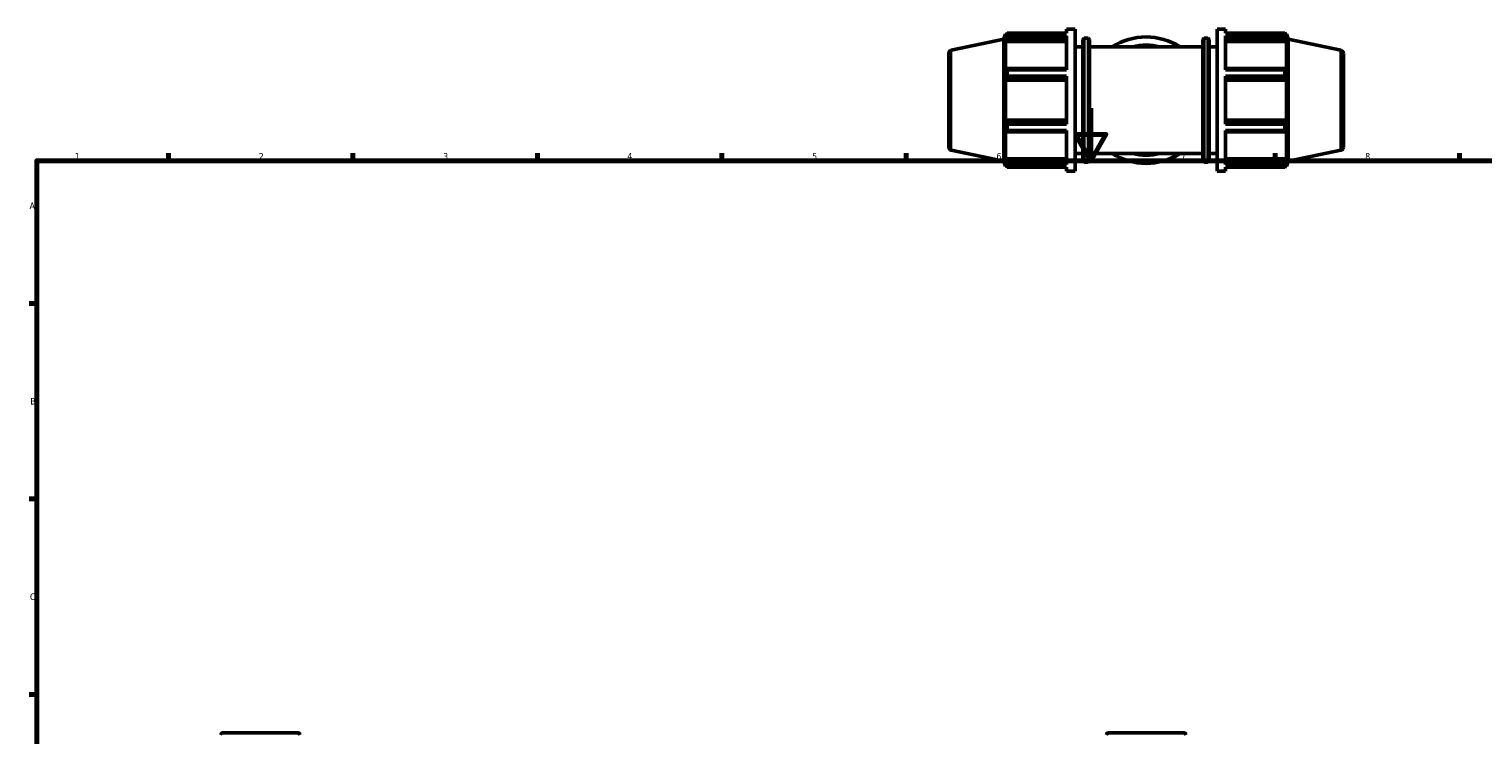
# Model space of a CAD drawing. Header units: millimetres. Extents: x 0 to 981, y 0 to 938.
# Tile 3 of 6: x 17 to 570, y 356 to 624. Entities that reach past the tile are written whole.
import ezdxf

# ---------------------------------------------------------------- set-up
doc = ezdxf.new("R2010")
doc.units = ezdxf.units.MM
for name, color, linetype, lineweight in [('Border (ISO)', 7, 'Continuous', 70), ('Visible (ISO)', 7, 'Continuous', 50), ('Visible Narrow (ISO)', 7, 'Continuous', 35)]:
    doc.layers.add(name, color=color, linetype=linetype, lineweight=lineweight)
doc.styles.add('Note Text (ISO)', font='tahoma.ttf')

# ---------------------------------------------------------------- blocks, each defined once
blk = doc.blocks.new('Borders Default Border')
at = {"layer": 'Border (ISO)'}
for p, q in [((70.08, 574), (70.08, 576.9)), ((140.17, 574), (140.17, 576.9)), ((210.25, 574), (210.25, 576.9)), ((280.33, 574), (280.33, 576.9)), ((350.42, 574), (350.42, 576.9)), ((490.58, 574), (490.58, 576.9)), ((560.67, 574), (560.67, 576.9)), ((20, 519.75), (17.1, 519.75)), ((20, 445.5), (17.1, 445.5)), ((20, 371.25), (17.1, 371.25))]:
    blk.add_line(p, q, dxfattribs=at)
at = {"layer": 'Border (ISO)', "flags": 128}
for points in [[(420.5, 594), (420.5, 574), (414.73, 584), (426.27, 584), (420.5, 574)], [(20, 20), (20, 574), (821, 574), (821, 20), (20, 20)]]:
    blk.add_lwpolyline(points, dxfattribs=at)
at = {"layer": 'Border (ISO)', "color": 232, "true_color": 0xca0064, "char_height": 2.5, "attachment_point": 7, "style": 'Note Text (ISO)'}
for s, insert in [('1', (34.48, 574.4)), ('2', (104.37, 574.4)), ('3', (174.43, 574.35)), ('4', (244.42, 574.4)), ('5', (314.64, 574.35)), ('6', (384.66, 574.35)), ('7', (454.77, 574.4)), ('8', (524.81, 574.34)), ('A', (17.29, 555.62)), ('B', (17.59, 481.37)), ('C', (17.43, 407.08))]:
    blk.add_mtext(s, dxfattribs=dict(at, insert=insert))

msp = doc.modelspace()

# ---------------------------------------------------------------- linework, layer by layer
at = {"layer": 'Visible (ISO)'}
for p, q in [((367.5213, 615.9428), (387.5312, 620.196)), ((387.5312, 620.196), (388.1474, 622.0923)), ((387.5312, 573.7686), (387.5312, 620.196)), ((388.1474, 622.0923), (388.1474, 620.9302)), ((388.1474, 622.0923), (388.6086, 622.0923)), ((388.4106, 621.7027), (388.1474, 620.9302)), ((388.1474, 619.2552), (388.4106, 619.9736)), ((411.3312, 619.2552), (388.1474, 619.2552)), ((388.1474, 619.2552), (388.1474, 608.5768)), ((388.4106, 619.9736), (411.3312, 619.9736)), ((388.7615, 622.3874), (411.3312, 622.3874)), ((388.7615, 621.411), (388.7615, 622.3874)), ((411.3312, 621.411), (388.7615, 621.411)), ((411.3312, 622.3874), (411.3312, 623.9823)), ((411.3312, 623.9823), (414.5312, 623.9823)), ((411.3312, 608.4818), (411.3312, 621.411)), ((414.5312, 569.9823), (414.5312, 623.9823)), ((417.5312, 573.9923), (417.5312, 619.9723)), ((418.0312, 620.4723), (419.5312, 620.4723)), ((420.0312, 619.9723), (420.0312, 573.9923)), ((463.0312, 573.9923), (463.0312, 619.9723)), ((463.5312, 620.4723), (465.0312, 620.4723)), ((465.5312, 619.9723), (465.5312, 573.9923)), ((468.5312, 569.9823), (468.5312, 623.9823)), ((468.5312, 623.9823), (471.7312, 623.9823)), ((471.7312, 622.3874), (471.7312, 623.9823)), ((471.7312, 622.3874), (494.301, 622.3874)), ((471.7312, 608.4818), (471.7312, 621.411)), ((494.301, 621.411), (471.7312, 621.411)), ((471.7312, 619.9736), (494.6519, 619.9736)), ((471.7312, 619.2552), (494.9151, 619.2552)), ((494.301, 621.411), (494.301, 622.3874)), ((494.4539, 622.0923), (494.9151, 622.0923)), ((494.9151, 620.9302), (494.6519, 621.7027)), ((494.6519, 619.9736), (494.9151, 619.2552)), ((494.9151, 620.9302), (494.9151, 622.0923)), ((495.5312, 620.196), (494.9151, 622.0923)), ((494.9151, 608.5768), (494.9151, 619.2552)), ((495.5312, 573.7686), (495.5312, 620.196)), ((515.5411, 615.9428), (495.5312, 620.196)), ((366.5312, 614.7201), (366.5312, 579.2446)), ((414.5312, 617.2323), (417.5312, 617.2323)), ((420.0312, 617.2323), (463.0312, 617.2323)), ((465.5312, 617.2323), (468.5312, 617.2323)), ((516.5312, 614.7201), (516.5312, 579.2446)), ((388.4106, 608.9508), (388.1474, 608.5768)), ((411.3312, 608.9508), (388.4106, 608.9508)), ((388.7615, 608.4818), (411.3312, 608.4818)), ((388.7615, 606.1247), (388.7615, 608.4818)), ((494.6519, 608.9508), (471.7312, 608.9508)), ((471.7312, 608.4818), (494.301, 608.4818)), ((494.301, 606.1247), (494.301, 608.4818)), ((494.9151, 608.5768), (494.6519, 608.9508)), ((388.1474, 604.533), (388.4106, 604.7766)), ((411.3312, 604.533), (388.1474, 604.533)), ((388.1474, 604.533), (388.1474, 589.4316)), ((388.4106, 604.7766), (411.3312, 604.7766)), ((411.3312, 606.1247), (388.7615, 606.1247)), ((411.3312, 587.84), (411.3312, 606.1247)), ((471.7312, 587.84), (471.7312, 606.1247)), ((494.301, 606.1247), (471.7312, 606.1247)), ((471.7312, 604.7766), (494.6519, 604.7766)), ((471.7312, 604.533), (494.9151, 604.533)), ((494.6519, 604.7766), (494.9151, 604.533)), ((494.9151, 589.4316), (494.9151, 604.533)), ((411.3312, 589.4316), (388.1474, 589.4316)), ((388.4106, 589.188), (388.1474, 589.4316)), ((411.3312, 589.188), (388.4106, 589.188)), ((388.7615, 587.84), (411.3312, 587.84)), ((388.7615, 585.4829), (388.7615, 587.84)), ((471.7312, 589.4316), (494.9151, 589.4316)), ((494.6519, 589.188), (471.7312, 589.188)), ((471.7312, 587.84), (494.301, 587.84)), ((494.301, 585.4829), (494.301, 587.84)), ((494.9151, 589.4316), (494.6519, 589.188)), ((388.1474, 585.3878), (388.4106, 585.0138)), ((388.1474, 585.3878), (388.1474, 574.7095)), ((388.4106, 585.0138), (411.3312, 585.0138)), ((411.3312, 585.4829), (388.7615, 585.4829)), ((411.3312, 572.5536), (411.3312, 585.4829)), ((471.7312, 572.5536), (471.7312, 585.4829)), ((494.301, 585.4829), (471.7312, 585.4829)), ((471.7312, 585.0138), (494.6519, 585.0138)), ((494.6519, 585.0138), (494.9151, 585.3878)), ((494.9151, 574.7095), (494.9151, 585.3878)), ((367.5213, 578.0219), (387.5312, 573.7686)), ((411.3312, 574.7095), (388.1474, 574.7095)), ((388.4106, 573.991), (388.1474, 574.7095)), ((414.5312, 576.7323), (417.5312, 576.7323)), ((420.0312, 576.7323), (463.0312, 576.7323)), ((465.5312, 576.7323), (468.5312, 576.7323)), ((471.7312, 574.7095), (494.9151, 574.7095)), ((494.9151, 574.7095), (494.6519, 573.991)), ((515.5411, 578.0219), (495.5312, 573.7686)), ((387.5312, 573.7686), (388.1474, 571.8723)), ((388.1474, 573.0345), (388.4106, 572.262)), ((388.1474, 573.0345), (388.1474, 571.8723)), ((388.1474, 571.8723), (388.6086, 571.8723)), ((411.3312, 573.991), (388.4106, 573.991)), ((388.7615, 572.5536), (411.3312, 572.5536)), ((388.7615, 571.5773), (388.7615, 572.5536)), ((411.3312, 571.5773), (388.7615, 571.5773)), ((411.3312, 569.9823), (411.3312, 571.5773)), ((411.3312, 569.9823), (414.5312, 569.9823)), ((418.0312, 573.4923), (419.5312, 573.4923)), ((463.5312, 573.4923), (465.0312, 573.4923)), ((468.5312, 569.9823), (471.7312, 569.9823)), ((494.6519, 573.991), (471.7312, 573.991)), ((471.7312, 572.5536), (494.301, 572.5536)), ((471.7312, 569.9823), (471.7312, 571.5773)), ((494.301, 571.5773), (471.7312, 571.5773)), ((494.301, 571.5773), (494.301, 572.5536)), ((494.4539, 571.8723), (494.9151, 571.8723)), ((494.6519, 572.262), (494.9151, 573.0345)), ((495.5312, 573.7686), (494.9151, 571.8723)), ((494.9151, 571.8723), (494.9151, 573.0345)), ((90.7683, 356.6774), (119.1488, 356.6774)), ((427.341, 356.6774), (455.7214, 356.6774))]:
    msp.add_line(p, q, dxfattribs=at)
for centre, radius, start, end in [((418.0312, 619.9723), 0.5, 90, 180), ((419.5312, 619.9723), 0.5, 0, 90), ((441.5312, 596.9823), 24, 57.538255, 122.461745), ((463.5312, 619.9723), 0.5, 90, 180), ((465.0312, 619.9723), 0.5, 0, 90), ((367.7812, 614.7201), 1.25, 102, 180), ((441.5312, 596.9823), 20.88, 75.889555, 104.110445), ((515.2812, 614.7201), 1.25, 0, 78), ((367.7812, 579.2446), 1.25, 180, 258), ((441.5312, 596.9823), 24, 237.538255, 302.461745), ((441.5312, 596.9823), 20.88, 255.889555, 284.110445), ((515.2812, 579.2446), 1.25, 282, 0), ((418.0312, 573.9923), 0.5, 180, 270), ((419.5312, 573.9923), 0.5, 270, 0), ((463.5312, 573.9923), 0.5, 180, 270), ((465.0312, 573.9923), 0.5, 270, 0), ((90.7683, 355.6774), 1, 90, 168), ((119.1488, 355.6774), 1, 12, 90), ((427.341, 355.6774), 1, 90, 168), ((455.7214, 355.6774), 1, 12, 90)]:
    msp.add_arc(centre, radius, start, end, dxfattribs=at)
for points, weights in [([(388.4106, 621.7027), (388.579, 622.038), (388.7615, 622.3874)], [1.00241257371, 1.00161446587, 1]), ([(388.7615, 621.411), (388.579, 620.6777), (388.4106, 619.9736)], [1, 1.00161446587, 1.00241257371]), ([(494.301, 622.3874), (494.4834, 622.038), (494.6519, 621.7027)], [1, 1.00161446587, 1.00241257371]), ([(494.6519, 619.9736), (494.4834, 620.6777), (494.301, 621.411)], [1.00241257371, 1.00161446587, 1]), ([(388.4106, 608.9508), (388.579, 608.7211), (388.7615, 608.4818)], [1.00241257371, 1.00161446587, 1]), ([(494.301, 608.4818), (494.4834, 608.7211), (494.6519, 608.9508)], [1, 1.00161446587, 1.00241257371]), ([(388.7615, 606.1247), (388.579, 605.4369), (388.4106, 604.7766)], [1, 1.00161446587, 1.00241257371]), ([(494.6519, 604.7766), (494.4834, 605.4369), (494.301, 606.1247)], [1.00241257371, 1.00161446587, 1]), ([(388.4106, 589.188), (388.579, 588.5277), (388.7615, 587.84)], [1.00241257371, 1.00161446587, 1]), ([(494.301, 587.84), (494.4834, 588.5277), (494.6519, 589.188)], [1, 1.00161446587, 1.00241257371]), ([(388.7615, 585.4829), (388.579, 585.2435), (388.4106, 585.0138)], [1, 1.00161446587, 1.00241257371]), ([(494.6519, 585.0138), (494.4834, 585.2435), (494.301, 585.4829)], [1.00241257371, 1.00161446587, 1]), ([(388.4106, 573.991), (388.579, 573.287), (388.7615, 572.5536)], [1.00241257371, 1.00161446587, 1]), ([(388.7615, 571.5773), (388.579, 571.9266), (388.4106, 572.262)], [1, 1.00161446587, 1.00241257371]), ([(494.301, 572.5536), (494.4834, 573.287), (494.6519, 573.991)], [1, 1.00161446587, 1.00241257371]), ([(494.6519, 572.262), (494.4834, 571.9266), (494.301, 571.5773)], [1.00241257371, 1.00161446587, 1])]:
    msp.add_rational_spline(points, weights, degree=2, dxfattribs=at)
at = {"layer": 'Visible Narrow (ISO)'}
for p, q in [((418.0312, 620.1831), (418.0312, 573.7815)), ((419.5312, 573.7815), (419.5312, 620.1831)), ((463.5312, 620.1831), (463.5312, 573.7815)), ((465.0312, 573.7815), (465.0312, 620.1831)), ((367.5213, 578.2553), (367.5213, 615.7093)), ((515.5411, 578.2553), (515.5411, 615.7093))]:
    msp.add_line(p, q, dxfattribs=at)
for start, end in [(84.172519, 95.827481), (264.172519, 275.827481)]:
    msp.add_arc((441.5312, 596.9823), 20.38, start, end, dxfattribs=at)

# ---------------------------------------------------------------- block references
msp.add_blockref('Borders Default Border', (0, 0))

doc.saveas('drawing.dxf')
